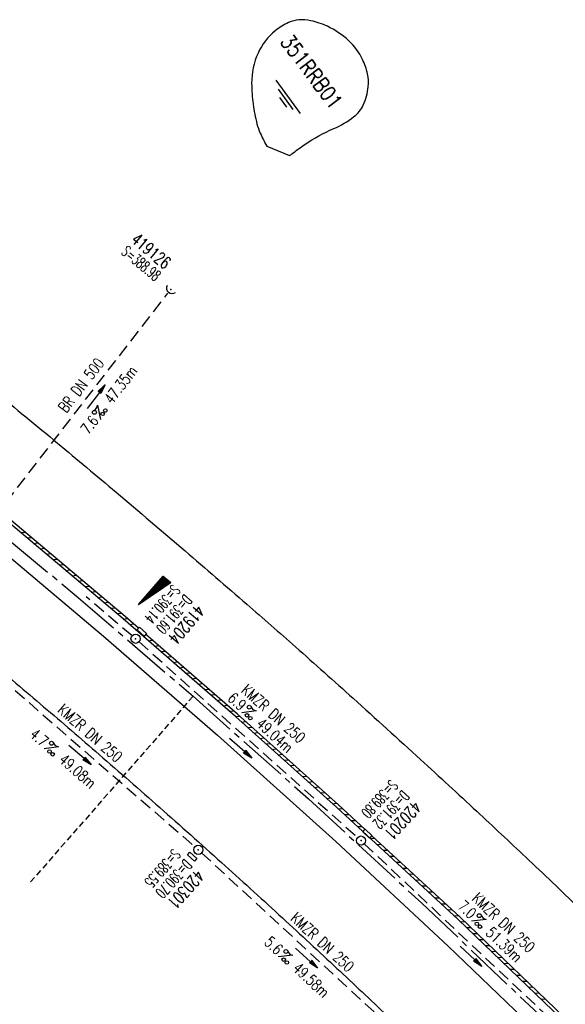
# Model space of a CAD drawing. Extents: x 450316 to 454644, y 428795 to 436505.
# Tile 249 of 256: x 450406 to 450495, y 436345 to 436505. Entities that reach past the tile are written whole.
import ezdxf
from ezdxf.enums import TextEntityAlignment as Align

# ---------------------------------------------------------------- set-up
doc = ezdxf.new("R2010")
doc.units = 0
doc.header["$LTSCALE"] = 2
doc.header["$MEASUREMENT"] = 0
for name, pattern in [('ACHSE', [5.5, 4, -0.5, 0.5, -0.5]), ('AUSGEZOGEN', [0]), ('GESTRICH-X2', [1.5, 1, -0.5]), ('GESTRICHELT', [0.75, 0.5, -0.25])]:
    doc.linetypes.add(name, pattern=pattern)
doc.layers.get('0').update_dxf_attribs({"linetype": 'CONTINUOUS'})
for name, color, linetype in [('ACHSETOP', 1, 'ACHSE'), ('FBR', 8, 'CONTINUOUS'), ('GEF', 1, 'AUSGEZOGEN'), ('HEKTOM', 1, 'GESTRICHELT'), ('KANAL', 7, 'GESTRICH-X2'), ('PFEIL', 7, 'CONTINUOUS'), ('RINNE', 8, 'CONTINUOUS'), ('RRB', 4, 'AUSGEZOGEN'), ('SCHACHTNR', 6, 'CONTINUOUS'), ('SCHSYMBOL', 7, 'CONTINUOUS'), ('TEXTO', 4, 'CONTINUOUS'), ('TEXTU', 4, 'CONTINUOUS')]:
    doc.layers.add(name, color=color, linetype=linetype)
doc.styles.add('ROMANS', font='romans.shx', dxfattribs={"width": 0.8})

# ---------------------------------------------------------------- blocks, each defined once
blk = doc.blocks.new('GST')
at = {"color": 0}
blk.add_circle((0, 0), 0.75, dxfattribs=at)
blk.add_point((0, 0), dxfattribs=at)
blk = doc.blocks.new('17')
blk.add_lwpolyline([(-0.76, -1.22), (0.75, -1.22), (0.75, -1.8), (-0.76, -1.8)], close=True)
blk.add_blockref('GST', (0, 0))
blk = doc.blocks.new('PROM')
blk.add_line((1.57, 1.82), (0.02, 0.02))
for centre, radius in [((0.32, 1.51), 0.317), ((0.94, 0.29), 0.283), ((1.64, 0.29), 0.283)]:
    blk.add_circle(centre, radius)
blk.add_arc((0.99, 2.68), 1.03, 239.1414, 303.3549)
blk = doc.blocks.new('PFEIL2')
at = {"color": 0}
for p, q in [((0.88, 0), (-2.4, -0.01)), ((0.88, -0.27), (0.88, 0.28)), ((0.88, 0.28), (2.43, 0.01)), ((0.91, 0.27), (0.88, 0.26)), ((0.97, 0.26), (0.88, 0.25)), ((1.02, 0.25), (0.88, 0.23)), ((1.07, 0.24), (0.88, 0.21)), ((1.13, 0.23), (0.88, 0.19)), ((1.18, 0.22), (0.88, 0.17)), ((1.24, 0.21), (0.88, 0.15)), ((1.29, 0.21), (0.88, 0.14)), ((1.34, 0.2), (0.88, 0.12)), ((1.4, 0.19), (0.88, 0.1)), ((1.45, 0.18), (0.88, 0.08)), ((1.51, 0.17), (0.88, 0.06)), ((1.56, 0.16), (0.88, 0.04)), ((1.61, 0.15), (0.88, 0.02)), ((1.67, 0.14), (0.88, 0.01)), ((1.72, 0.13), (0.88, -0.01)), ((1.78, 0.12), (0.88, -0.03)), ((1.83, 0.11), (0.88, -0.05)), ((1.88, 0.1), (0.88, -0.07)), ((1.94, 0.09), (0.88, -0.09)), ((2.05, 0.08), (0.88, -0.12)), ((1.99, 0.08), (0.88, -0.11)), ((2.1, 0.07), (0.88, -0.14)), ((2.15, 0.06), (0.88, -0.16)), ((2.21, 0.05), (0.88, -0.18)), ((2.26, 0.04), (0.88, -0.2)), ((2.32, 0.03), (0.88, -0.22)), ((2.37, 0.02), (0.88, -0.23)), ((2.42, 0.01), (0.88, -0.25)), ((2.43, 0.01), (0.88, -0.27))]:
    blk.add_line(p, q, dxfattribs=at)
blk = doc.blocks.new('40')
at = {"color": 0}
blk.add_arc((0.02, 0.31), 0.91, 192.5363, 347.4637, dxfattribs=at)
blk.add_point((0, 0), dxfattribs=at)
blk = doc.blocks.new('13')
blk.add_lwpolyline([(0.76, 1.22), (-0.75, 1.22), (-0.75, 1.8), (0.76, 1.8)], close=True)
at = {"rotation": 180}
blk.add_blockref('GST', (0, 0), dxfattribs=at)
blk = doc.blocks.new('*X33')
at = {"color": 0}
for p, q in [((725.83, 193.84), (727.44, 195.45)), ((725.83, 193.85), (727.43, 195.45)), ((725.83, 193.86), (727.42, 195.45)), ((725.83, 193.87), (727.41, 195.45)), ((725.83, 193.88), (727.4, 195.45)), ((725.83, 193.89), (727.39, 195.45)), ((725.83, 193.9), (727.38, 195.45)), ((725.83, 193.91), (727.37, 195.45)), ((725.83, 193.91), (727.37, 195.45)), ((725.83, 193.92), (727.36, 195.45)), ((725.83, 193.93), (727.35, 195.45)), ((725.83, 193.94), (727.34, 195.45)), ((725.83, 193.95), (727.33, 195.45)), ((725.83, 193.96), (727.32, 195.45)), ((725.83, 193.97), (727.31, 195.45)), ((725.83, 193.98), (727.3, 195.45)), ((725.83, 193.99), (727.29, 195.45)), ((725.83, 193.99), (727.29, 195.45)), ((725.83, 194), (727.28, 195.45)), ((725.83, 194.01), (727.27, 195.45)), ((725.83, 194.02), (727.26, 195.45)), ((725.83, 194.03), (727.25, 195.45)), ((725.83, 194.04), (727.24, 195.45)), ((725.83, 194.05), (727.23, 195.45)), ((725.83, 194.06), (727.22, 195.45)), ((725.83, 194.06), (727.21, 195.45)), ((725.83, 194.07), (727.21, 195.45)), ((725.83, 194.08), (727.2, 195.45)), ((725.83, 194.09), (727.19, 195.45)), ((725.83, 194.1), (727.18, 195.45)), ((725.83, 194.11), (727.17, 195.45)), ((725.83, 194.12), (727.16, 195.45)), ((725.83, 194.13), (727.15, 195.45)), ((725.83, 194.14), (727.14, 195.45)), ((725.83, 194.14), (727.14, 195.45)), ((725.83, 194.15), (727.13, 195.45)), ((725.83, 194.16), (727.12, 195.45)), ((725.83, 194.17), (727.11, 195.45)), ((725.83, 194.18), (727.1, 195.45)), ((725.83, 194.19), (727.09, 195.45)), ((725.83, 194.2), (727.08, 195.45)), ((725.83, 194.21), (727.07, 195.45)), ((725.83, 194.21), (727.06, 195.45)), ((725.83, 194.22), (727.06, 195.45)), ((725.83, 194.23), (727.05, 195.45)), ((725.83, 194.24), (727.04, 195.45)), ((725.83, 194.25), (727.03, 195.45)), ((725.83, 194.26), (727.02, 195.45)), ((725.83, 194.27), (727.01, 195.45)), ((725.83, 194.28), (727, 195.45)), ((725.83, 194.29), (726.99, 195.45)), ((725.83, 194.29), (726.99, 195.45)), ((725.83, 194.3), (726.98, 195.45)), ((725.83, 194.31), (726.97, 195.45)), ((725.83, 194.32), (726.96, 195.45)), ((725.83, 194.33), (726.95, 195.45)), ((725.83, 194.34), (726.94, 195.45)), ((725.83, 194.35), (726.93, 195.45)), ((725.83, 194.36), (726.92, 195.45)), ((725.83, 194.37), (726.91, 195.45)), ((725.83, 194.37), (726.91, 195.45)), ((725.83, 194.38), (726.9, 195.45)), ((725.83, 194.39), (726.89, 195.45)), ((725.83, 194.4), (726.88, 195.45)), ((725.83, 194.41), (726.87, 195.45)), ((725.83, 194.42), (726.86, 195.45)), ((725.83, 194.43), (726.85, 195.45)), ((725.83, 194.44), (726.84, 195.45)), ((725.83, 194.44), (726.83, 195.45)), ((725.83, 194.45), (726.83, 195.45)), ((725.83, 194.46), (726.82, 195.45)), ((725.83, 194.47), (726.81, 195.45)), ((725.83, 194.48), (726.8, 195.45)), ((725.83, 194.49), (726.79, 195.45)), ((725.83, 194.5), (726.78, 195.45)), ((725.83, 194.51), (726.77, 195.45)), ((725.83, 194.52), (726.76, 195.45)), ((725.83, 194.52), (726.76, 195.45)), ((725.83, 194.53), (726.75, 195.45)), ((725.83, 194.54), (726.74, 195.45)), ((725.83, 194.55), (726.73, 195.45)), ((725.83, 194.56), (726.72, 195.45)), ((725.83, 194.57), (726.71, 195.45)), ((725.83, 194.58), (726.7, 195.45)), ((725.83, 194.59), (726.69, 195.45)), ((725.83, 194.59), (726.68, 195.45)), ((725.83, 194.6), (726.68, 195.45)), ((725.83, 194.61), (726.67, 195.45)), ((725.83, 194.62), (726.66, 195.45)), ((725.83, 194.63), (726.65, 195.45)), ((725.83, 194.64), (726.64, 195.45)), ((725.83, 194.65), (726.63, 195.45)), ((725.83, 194.66), (726.62, 195.45)), ((725.83, 194.67), (726.61, 195.45)), ((725.83, 194.67), (726.61, 195.45)), ((725.83, 194.68), (726.6, 195.45)), ((725.83, 194.69), (726.59, 195.45)), ((725.83, 194.7), (726.58, 195.45)), ((725.83, 194.71), (726.57, 195.45)), ((725.83, 194.72), (726.56, 195.45)), ((725.83, 194.73), (726.55, 195.45)), ((725.83, 194.74), (726.54, 195.45)), ((725.83, 194.75), (726.53, 195.45)), ((725.83, 194.75), (726.53, 195.45)), ((725.83, 194.76), (726.52, 195.45)), ((725.83, 194.77), (726.51, 195.45)), ((725.83, 194.78), (726.5, 195.45)), ((725.83, 194.79), (726.49, 195.45)), ((725.83, 194.8), (726.48, 195.45)), ((725.83, 194.81), (726.47, 195.45)), ((725.83, 194.82), (726.46, 195.45)), ((725.83, 194.82), (726.45, 195.45)), ((725.83, 194.83), (726.45, 195.45)), ((725.83, 194.84), (726.44, 195.45)), ((725.83, 194.85), (726.43, 195.45)), ((725.83, 194.86), (726.42, 195.45)), ((725.83, 194.87), (726.41, 195.45)), ((725.83, 194.88), (726.4, 195.45)), ((725.83, 194.89), (726.39, 195.45)), ((725.83, 194.9), (726.38, 195.45)), ((725.83, 194.9), (726.38, 195.45)), ((725.83, 194.91), (726.37, 195.45)), ((725.83, 194.92), (726.36, 195.45)), ((725.83, 194.93), (726.35, 195.45)), ((725.83, 194.94), (726.34, 195.45)), ((725.83, 194.95), (726.33, 195.45)), ((725.83, 194.96), (726.32, 195.45)), ((725.83, 194.97), (726.31, 195.45)), ((725.83, 194.98), (726.3, 195.45)), ((725.83, 194.98), (726.3, 195.45)), ((725.83, 194.99), (726.29, 195.45)), ((725.83, 195), (726.28, 195.45)), ((725.83, 195.01), (726.27, 195.45)), ((725.83, 195.02), (726.26, 195.45)), ((725.83, 195.03), (726.25, 195.45)), ((725.83, 195.04), (726.24, 195.45)), ((725.83, 195.05), (726.23, 195.45)), ((725.83, 195.05), (726.22, 195.45)), ((725.83, 195.06), (726.22, 195.45)), ((725.83, 195.07), (726.21, 195.45)), ((725.83, 195.08), (726.2, 195.45)), ((725.83, 195.09), (726.19, 195.45)), ((725.83, 195.1), (726.18, 195.45)), ((725.83, 195.11), (726.17, 195.45)), ((725.83, 195.12), (726.16, 195.45)), ((725.83, 195.13), (726.15, 195.45)), ((725.83, 195.13), (726.15, 195.45)), ((725.83, 195.14), (726.14, 195.45)), ((725.83, 195.15), (726.13, 195.45)), ((725.83, 195.16), (726.12, 195.45)), ((725.83, 195.17), (726.11, 195.45)), ((725.83, 195.18), (726.1, 195.45)), ((725.83, 195.19), (726.09, 195.45)), ((725.83, 195.2), (726.08, 195.45)), ((725.83, 195.2), (726.07, 195.45)), ((725.83, 195.21), (726.07, 195.45)), ((725.83, 195.22), (726.06, 195.45)), ((725.83, 195.23), (726.05, 195.45)), ((725.83, 195.24), (726.04, 195.45)), ((725.83, 195.25), (726.03, 195.45)), ((725.83, 195.26), (726.02, 195.45)), ((725.83, 195.27), (726.01, 195.45)), ((725.83, 195.28), (726, 195.45)), ((725.83, 195.28), (726, 195.45)), ((725.83, 195.29), (725.99, 195.45)), ((725.83, 195.3), (725.98, 195.45)), ((725.83, 195.31), (725.97, 195.45)), ((725.83, 195.32), (725.96, 195.45)), ((725.83, 195.33), (725.95, 195.45)), ((725.83, 195.34), (725.94, 195.45)), ((725.83, 195.35), (725.93, 195.45)), ((725.83, 195.36), (725.92, 195.45)), ((725.83, 195.36), (725.92, 195.45)), ((725.83, 195.37), (725.91, 195.45)), ((725.83, 195.38), (725.9, 195.45)), ((725.83, 195.39), (725.89, 195.45)), ((725.83, 195.4), (725.88, 195.45)), ((725.83, 195.41), (725.87, 195.45)), ((725.83, 195.42), (725.86, 195.45)), ((725.83, 195.43), (725.85, 195.45)), ((725.83, 195.43), (725.84, 195.45)), ((725.83, 195.44), (725.84, 195.45)), ((725.83, 193.83), (727.43, 195.43)), ((725.83, 193.82), (727.43, 195.42)), ((725.83, 193.81), (727.43, 195.41)), ((725.83, 193.8), (727.42, 195.4)), ((725.83, 193.79), (727.42, 195.38)), ((725.83, 193.78), (727.42, 195.37)), ((725.83, 193.77), (727.41, 195.36)), ((725.83, 193.76), (727.41, 195.35)), ((725.83, 193.76), (727.41, 195.34)), ((725.83, 193.75), (727.4, 195.32)), ((725.83, 193.74), (727.4, 195.31)), ((725.83, 193.73), (727.4, 195.3)), ((725.83, 193.72), (727.4, 195.29)), ((725.83, 193.71), (727.39, 195.28)), ((725.83, 193.7), (727.39, 195.26)), ((725.83, 193.69), (727.39, 195.25)), ((725.83, 193.68), (727.38, 195.24)), ((725.83, 193.68), (727.38, 195.23)), ((725.83, 193.67), (727.38, 195.22)), ((725.83, 193.66), (727.37, 195.2)), ((725.83, 193.65), (727.37, 195.19)), ((725.83, 193.64), (727.37, 195.18)), ((725.83, 193.63), (727.36, 195.17)), ((725.83, 193.62), (727.36, 195.16)), ((725.83, 193.61), (727.36, 195.14)), ((725.83, 193.61), (727.35, 195.13)), ((725.83, 193.6), (727.35, 195.12)), ((725.83, 193.59), (727.35, 195.11)), ((725.83, 193.58), (727.34, 195.1)), ((725.83, 193.57), (727.34, 195.08)), ((725.83, 193.56), (727.34, 195.07)), ((725.83, 193.55), (727.34, 195.06)), ((725.83, 193.54), (727.33, 195.05)), ((725.83, 193.53), (727.33, 195.04)), ((725.83, 193.53), (727.33, 195.02)), ((725.83, 193.52), (727.32, 195.01)), ((725.83, 193.51), (727.32, 195)), ((725.83, 193.5), (727.32, 194.99)), ((725.83, 193.49), (727.31, 194.98)), ((725.83, 193.48), (727.31, 194.96)), ((725.83, 193.47), (727.31, 194.95)), ((725.83, 193.46), (727.3, 194.94)), ((725.83, 193.45), (727.3, 194.93)), ((725.83, 193.45), (727.3, 194.92)), ((725.83, 193.44), (727.29, 194.91)), ((725.83, 193.43), (727.29, 194.89)), ((725.83, 193.42), (727.29, 194.88)), ((725.83, 193.41), (727.29, 194.87)), ((725.83, 193.4), (727.28, 194.86)), ((725.83, 193.39), (727.28, 194.85)), ((725.83, 193.38), (727.28, 194.83)), ((725.83, 193.38), (727.27, 194.82)), ((725.83, 193.37), (727.27, 194.81)), ((725.83, 193.36), (727.27, 194.8)), ((725.83, 193.35), (727.26, 194.79)), ((725.83, 193.34), (727.26, 194.77)), ((725.83, 193.33), (727.26, 194.76)), ((725.83, 193.32), (727.25, 194.75)), ((725.83, 193.31), (727.25, 194.74)), ((725.83, 193.3), (727.25, 194.73)), ((725.83, 193.3), (727.24, 194.71)), ((725.83, 193.29), (727.24, 194.7)), ((725.83, 193.28), (727.24, 194.69)), ((725.83, 193.27), (727.23, 194.68)), ((725.83, 193.26), (727.23, 194.67)), ((725.83, 193.25), (727.23, 194.65)), ((725.83, 193.24), (727.23, 194.64)), ((725.83, 193.23), (727.22, 194.63)), ((725.83, 193.22), (727.22, 194.62)), ((725.83, 193.22), (727.22, 194.61)), ((725.83, 193.21), (727.21, 194.59)), ((725.83, 193.2), (727.21, 194.58)), ((725.83, 193.19), (727.21, 194.57)), ((725.83, 193.18), (727.2, 194.56)), ((725.83, 193.17), (727.2, 194.55)), ((725.83, 193.16), (727.2, 194.53)), ((725.83, 193.15), (727.19, 194.52)), ((725.83, 193.15), (727.19, 194.51)), ((725.83, 193.14), (727.19, 194.5)), ((725.83, 193.13), (727.18, 194.49)), ((725.83, 193.12), (727.18, 194.47)), ((725.83, 193.11), (727.18, 194.46)), ((725.83, 193.1), (727.17, 194.45)), ((725.83, 193.09), (727.17, 194.44)), ((725.83, 193.08), (727.17, 194.43)), ((725.83, 193.07), (727.17, 194.41)), ((725.83, 193.07), (727.16, 194.4)), ((725.83, 193.06), (727.16, 194.39)), ((725.83, 193.05), (727.16, 194.38)), ((725.83, 193.04), (727.15, 194.37)), ((725.83, 193.03), (727.15, 194.35)), ((725.83, 193.02), (727.15, 194.34)), ((725.83, 193.01), (727.14, 194.33)), ((725.83, 193), (727.14, 194.32)), ((725.83, 193), (727.14, 194.31)), ((725.83, 192.99), (727.13, 194.29)), ((725.83, 192.98), (727.13, 194.28)), ((725.83, 192.97), (727.13, 194.27)), ((725.83, 192.96), (727.12, 194.26)), ((725.83, 192.95), (727.12, 194.25)), ((725.83, 192.94), (727.12, 194.23)), ((725.83, 192.93), (727.11, 194.22)), ((725.83, 192.92), (727.11, 194.21)), ((725.83, 192.92), (727.11, 194.2)), ((725.83, 192.91), (727.11, 194.19)), ((725.83, 192.9), (727.1, 194.17)), ((725.83, 192.89), (727.1, 194.16)), ((725.83, 192.88), (727.1, 194.15)), ((725.83, 192.87), (727.09, 194.14)), ((725.83, 192.86), (727.09, 194.13)), ((725.83, 192.85), (727.09, 194.11)), ((725.83, 192.84), (727.08, 194.1)), ((725.83, 192.84), (727.08, 194.09)), ((725.83, 192.83), (727.08, 194.08)), ((725.83, 192.82), (727.07, 194.07)), ((725.83, 192.81), (727.07, 194.05)), ((725.83, 192.8), (727.07, 194.04)), ((725.83, 192.79), (727.06, 194.03)), ((725.83, 192.78), (727.06, 194.02)), ((725.83, 192.77), (727.06, 194.01)), ((725.83, 192.77), (727.05, 193.99)), ((725.83, 192.76), (727.05, 193.98)), ((725.83, 192.75), (727.05, 193.97)), ((725.83, 192.74), (727.05, 193.96)), ((725.83, 192.73), (727.04, 193.95)), ((725.83, 192.72), (727.04, 193.93)), ((725.83, 192.71), (727.04, 193.92)), ((725.83, 192.7), (727.03, 193.91)), ((725.83, 192.69), (727.03, 193.9)), ((725.83, 192.69), (727.03, 193.89)), ((725.83, 192.68), (727.02, 193.87)), ((725.83, 192.67), (727.02, 193.86)), ((725.83, 192.66), (727.02, 193.85)), ((725.83, 192.65), (727.01, 193.84)), ((725.83, 192.64), (727.01, 193.83)), ((725.83, 192.63), (727.01, 193.81)), ((725.83, 192.62), (727, 193.8)), ((725.83, 192.62), (727, 193.79)), ((725.83, 192.61), (727, 193.78)), ((725.83, 192.6), (726.99, 193.77)), ((725.83, 192.59), (726.99, 193.75)), ((725.83, 192.58), (726.99, 193.74)), ((725.83, 192.57), (726.99, 193.73)), ((725.83, 192.56), (726.98, 193.72)), ((725.83, 192.55), (726.98, 193.71)), ((725.83, 192.54), (726.98, 193.69)), ((725.83, 192.54), (726.97, 193.68)), ((725.83, 192.53), (726.97, 193.67)), ((725.83, 192.52), (726.97, 193.66)), ((725.83, 192.51), (726.96, 193.65)), ((725.83, 192.5), (726.96, 193.63)), ((725.83, 192.49), (726.96, 193.62)), ((725.83, 192.48), (726.95, 193.61)), ((725.83, 192.47), (726.95, 193.6)), ((725.83, 192.46), (726.95, 193.59)), ((725.83, 192.46), (726.94, 193.57)), ((725.83, 192.45), (726.94, 193.56)), ((725.83, 192.44), (726.94, 193.55)), ((725.83, 192.43), (726.94, 193.54)), ((725.83, 192.42), (726.93, 193.53)), ((725.83, 192.41), (726.93, 193.51)), ((725.83, 192.4), (726.93, 193.5)), ((725.83, 192.39), (726.92, 193.49)), ((725.83, 192.39), (726.92, 193.48)), ((725.83, 192.38), (726.92, 193.47)), ((725.83, 192.37), (726.91, 193.45)), ((725.83, 192.36), (726.91, 193.44)), ((725.83, 192.35), (726.91, 193.43)), ((725.83, 192.34), (726.9, 193.42)), ((725.83, 192.33), (726.9, 193.41)), ((725.83, 192.32), (726.9, 193.39)), ((725.83, 192.31), (726.89, 193.38)), ((725.83, 192.31), (726.89, 193.37)), ((725.83, 192.3), (726.89, 193.36)), ((725.83, 192.29), (726.88, 193.35)), ((725.83, 192.28), (726.88, 193.33)), ((725.83, 192.27), (726.88, 193.32)), ((725.83, 192.26), (726.88, 193.31)), ((725.83, 192.25), (726.87, 193.3)), ((725.83, 192.24), (726.87, 193.29)), ((725.83, 192.24), (726.87, 193.27)), ((725.83, 192.23), (726.86, 193.26)), ((725.83, 192.22), (726.86, 193.25)), ((725.83, 192.21), (726.86, 193.24)), ((725.83, 192.2), (726.85, 193.23)), ((725.83, 192.19), (726.85, 193.21)), ((725.83, 192.18), (726.85, 193.2)), ((725.83, 192.17), (726.84, 193.19)), ((725.83, 192.16), (726.84, 193.18)), ((725.83, 192.16), (726.84, 193.17)), ((725.83, 192.15), (726.83, 193.15)), ((725.83, 192.14), (726.83, 193.14)), ((725.83, 192.13), (726.83, 193.13)), ((725.83, 192.12), (726.82, 193.12)), ((725.83, 192.11), (726.82, 193.11)), ((725.83, 192.1), (726.82, 193.09)), ((725.83, 192.09), (726.82, 193.08)), ((725.83, 192.08), (726.81, 193.07)), ((725.83, 192.08), (726.81, 193.06)), ((725.83, 192.07), (726.81, 193.05)), ((725.83, 192.06), (726.8, 193.03)), ((725.83, 192.05), (726.8, 193.02)), ((725.83, 192.04), (726.8, 193.01)), ((725.83, 192.03), (726.79, 193)), ((725.83, 192.02), (726.79, 192.99)), ((725.83, 192.01), (726.79, 192.97)), ((725.83, 192.01), (726.78, 192.96)), ((725.83, 192), (726.78, 192.95)), ((725.83, 191.99), (726.78, 192.94)), ((725.83, 191.98), (726.77, 192.93)), ((725.83, 191.97), (726.77, 192.91)), ((725.83, 191.96), (726.77, 192.9)), ((725.83, 191.95), (726.76, 192.89)), ((725.83, 191.94), (726.76, 192.88)), ((725.83, 191.93), (726.76, 192.87)), ((725.83, 191.93), (726.76, 192.85)), ((725.83, 191.92), (726.75, 192.84)), ((725.83, 191.91), (726.75, 192.83)), ((725.83, 191.9), (726.75, 192.82)), ((725.83, 191.89), (726.74, 192.81)), ((725.83, 191.88), (726.74, 192.79)), ((725.83, 191.87), (726.74, 192.78)), ((725.83, 191.86), (726.73, 192.77)), ((725.83, 191.85), (726.73, 192.76)), ((725.83, 191.85), (726.73, 192.75)), ((725.83, 191.84), (726.72, 192.73)), ((725.83, 191.83), (726.72, 192.72)), ((725.83, 191.82), (726.72, 192.71)), ((725.83, 191.81), (726.71, 192.7)), ((725.83, 191.8), (726.71, 192.69)), ((725.83, 191.79), (726.71, 192.67)), ((725.83, 191.78), (726.7, 192.66)), ((725.83, 191.78), (726.7, 192.65)), ((725.83, 191.77), (726.7, 192.64)), ((725.83, 191.76), (726.7, 192.63)), ((725.83, 191.75), (726.69, 192.61)), ((725.83, 191.74), (726.69, 192.6)), ((725.83, 191.73), (726.69, 192.59)), ((725.83, 191.72), (726.68, 192.58)), ((725.83, 191.71), (726.68, 192.57)), ((725.83, 191.7), (726.68, 192.55)), ((725.83, 191.7), (726.67, 192.54)), ((725.83, 191.69), (726.67, 192.53)), ((725.83, 191.68), (726.67, 192.52)), ((725.83, 191.67), (726.66, 192.51)), ((725.83, 191.66), (726.66, 192.49)), ((725.83, 191.65), (726.66, 192.48)), ((725.83, 191.64), (726.65, 192.47)), ((725.83, 191.63), (726.65, 192.46)), ((725.83, 191.63), (726.65, 192.45)), ((725.83, 191.62), (726.64, 192.43)), ((725.83, 191.61), (726.64, 192.42)), ((725.83, 191.6), (726.64, 192.41)), ((725.83, 191.59), (726.64, 192.4)), ((725.83, 191.58), (726.63, 192.39)), ((725.83, 191.57), (726.63, 192.37)), ((725.83, 191.56), (726.63, 192.36)), ((725.83, 191.55), (726.62, 192.35)), ((725.83, 191.55), (726.62, 192.34)), ((725.83, 191.54), (726.62, 192.33)), ((725.83, 191.53), (726.61, 192.31)), ((725.83, 191.52), (726.61, 192.3)), ((725.83, 191.51), (726.61, 192.29)), ((725.83, 191.5), (726.6, 192.28)), ((725.83, 191.49), (726.6, 192.27)), ((725.83, 191.48), (726.6, 192.25)), ((725.83, 191.47), (726.59, 192.24)), ((725.83, 191.47), (726.59, 192.23)), ((725.83, 191.46), (726.59, 192.22)), ((725.83, 191.45), (726.59, 192.21)), ((725.83, 191.44), (726.58, 192.19)), ((725.83, 191.43), (726.58, 192.18)), ((725.83, 191.42), (726.58, 192.17)), ((725.83, 191.41), (726.57, 192.16)), ((725.83, 191.4), (726.57, 192.15)), ((725.83, 191.4), (726.57, 192.13)), ((725.83, 191.39), (726.56, 192.12)), ((725.83, 191.38), (726.56, 192.11)), ((725.83, 191.37), (726.56, 192.1)), ((725.83, 191.36), (726.55, 192.09)), ((725.83, 191.35), (726.55, 192.07)), ((725.83, 191.34), (726.55, 192.06)), ((725.83, 191.33), (726.54, 192.05)), ((725.83, 191.32), (726.54, 192.04)), ((725.83, 191.32), (726.54, 192.03)), ((725.83, 191.31), (726.53, 192.01)), ((725.83, 191.3), (726.53, 192)), ((725.83, 191.29), (726.53, 191.99)), ((725.83, 191.28), (726.53, 191.98)), ((725.83, 191.27), (726.52, 191.97)), ((725.83, 191.26), (726.52, 191.95)), ((725.83, 191.25), (726.52, 191.94)), ((725.83, 191.25), (726.51, 191.93)), ((725.83, 191.24), (726.51, 191.92)), ((725.83, 191.23), (726.51, 191.91)), ((725.83, 191.22), (726.5, 191.89)), ((725.83, 191.21), (726.5, 191.88)), ((725.83, 191.2), (726.5, 191.87)), ((725.83, 191.19), (726.49, 191.86)), ((725.83, 191.18), (726.49, 191.85)), ((725.83, 191.17), (726.49, 191.84)), ((725.83, 191.17), (726.48, 191.82)), ((725.83, 191.16), (726.48, 191.81)), ((725.83, 191.15), (726.48, 191.8)), ((725.83, 191.14), (726.47, 191.79)), ((725.83, 191.13), (726.47, 191.78)), ((725.83, 191.12), (726.47, 191.76)), ((725.83, 191.11), (726.47, 191.75)), ((725.83, 191.1), (726.46, 191.74)), ((725.83, 191.09), (726.46, 191.73)), ((725.83, 191.09), (726.46, 191.72)), ((725.83, 191.08), (726.45, 191.7)), ((725.83, 191.07), (726.45, 191.69)), ((725.83, 191.06), (726.45, 191.68)), ((725.83, 191.05), (726.44, 191.67)), ((725.83, 191.04), (726.44, 191.66)), ((725.83, 191.03), (726.44, 191.64)), ((725.83, 191.02), (726.43, 191.63)), ((725.83, 191.02), (726.43, 191.62)), ((725.83, 191.01), (726.43, 191.61)), ((725.83, 191), (726.42, 191.6)), ((725.83, 190.99), (726.42, 191.58)), ((725.83, 190.98), (726.42, 191.57)), ((725.83, 190.97), (726.41, 191.56)), ((725.83, 190.96), (726.41, 191.55)), ((725.83, 190.95), (726.41, 191.54)), ((725.83, 190.94), (726.41, 191.52)), ((725.83, 190.94), (726.4, 191.51)), ((725.83, 190.93), (726.4, 191.5)), ((725.83, 190.92), (726.4, 191.49)), ((725.83, 190.91), (726.39, 191.48)), ((725.83, 190.9), (726.39, 191.46)), ((725.83, 190.89), (726.39, 191.45)), ((725.83, 190.88), (726.38, 191.44)), ((725.83, 190.87), (726.38, 191.43)), ((725.83, 190.87), (726.38, 191.42)), ((725.83, 190.86), (726.37, 191.4)), ((725.83, 190.85), (726.37, 191.39)), ((725.83, 190.84), (726.37, 191.38)), ((725.83, 190.83), (726.36, 191.37)), ((725.83, 190.82), (726.36, 191.36)), ((725.83, 190.81), (726.36, 191.34)), ((725.83, 190.8), (726.35, 191.33)), ((725.83, 190.79), (726.35, 191.32)), ((725.83, 190.79), (726.35, 191.31)), ((725.83, 190.78), (726.35, 191.3)), ((725.83, 190.77), (726.34, 191.28)), ((725.83, 190.76), (726.34, 191.27)), ((725.83, 190.75), (726.34, 191.26)), ((725.83, 190.74), (726.33, 191.25)), ((725.83, 190.73), (726.33, 191.24)), ((725.83, 190.72), (726.33, 191.22)), ((725.83, 190.71), (726.32, 191.21)), ((725.83, 190.71), (726.32, 191.2)), ((725.83, 190.7), (726.32, 191.19)), ((725.83, 190.69), (726.31, 191.18)), ((725.83, 190.68), (726.31, 191.16)), ((725.83, 190.67), (726.31, 191.15)), ((725.83, 190.66), (726.3, 191.14)), ((725.83, 190.65), (726.3, 191.13)), ((725.83, 190.64), (726.3, 191.12)), ((725.83, 190.64), (726.29, 191.1)), ((725.83, 190.63), (726.29, 191.09)), ((725.83, 190.62), (726.29, 191.08)), ((725.83, 190.61), (726.29, 191.07)), ((725.83, 190.6), (726.28, 191.06)), ((725.83, 190.59), (726.28, 191.04)), ((725.83, 190.58), (726.28, 191.03)), ((725.83, 190.57), (726.27, 191.02)), ((725.83, 190.56), (726.27, 191.01)), ((725.83, 190.56), (726.27, 191)), ((725.83, 190.55), (726.26, 190.98)), ((725.83, 190.54), (726.26, 190.97)), ((725.83, 190.53), (726.26, 190.96)), ((725.83, 190.52), (726.25, 190.95)), ((725.83, 190.51), (726.25, 190.94)), ((725.83, 190.5), (726.25, 190.92)), ((725.83, 190.49), (726.24, 190.91)), ((725.83, 190.48), (726.24, 190.9)), ((725.83, 190.48), (726.24, 190.89)), ((725.83, 190.47), (726.24, 190.88)), ((725.83, 190.46), (726.23, 190.86)), ((725.83, 190.45), (726.23, 190.85)), ((725.83, 190.44), (726.23, 190.84)), ((725.83, 190.43), (726.22, 190.83)), ((725.83, 190.42), (726.22, 190.82)), ((725.83, 190.41), (726.22, 190.8)), ((725.83, 190.41), (726.21, 190.79)), ((725.83, 190.4), (726.21, 190.78)), ((725.83, 190.39), (726.21, 190.77)), ((725.83, 190.38), (726.2, 190.76)), ((725.83, 190.37), (726.2, 190.74)), ((725.83, 190.36), (726.2, 190.73)), ((725.83, 190.35), (726.19, 190.72)), ((725.83, 190.34), (726.19, 190.71)), ((725.83, 190.33), (726.19, 190.7)), ((725.83, 190.33), (726.18, 190.68)), ((725.83, 190.32), (726.18, 190.67)), ((725.83, 190.31), (726.18, 190.66)), ((725.83, 190.3), (726.18, 190.65)), ((725.83, 190.29), (726.17, 190.64)), ((725.83, 190.28), (726.17, 190.62)), ((725.83, 190.27), (726.17, 190.61)), ((725.83, 190.26), (726.16, 190.6)), ((725.83, 190.26), (726.16, 190.59)), ((725.83, 190.25), (726.16, 190.58)), ((725.83, 190.24), (726.15, 190.56)), ((725.83, 190.23), (726.15, 190.55)), ((725.83, 190.22), (726.15, 190.54)), ((725.83, 190.21), (726.14, 190.53)), ((725.83, 190.2), (726.14, 190.52)), ((725.83, 190.19), (726.14, 190.5)), ((725.83, 190.18), (726.13, 190.49)), ((725.83, 190.18), (726.13, 190.48)), ((725.83, 190.17), (726.13, 190.47)), ((725.83, 190.16), (726.12, 190.46)), ((725.83, 190.15), (726.12, 190.44)), ((725.83, 190.14), (726.12, 190.43)), ((725.83, 190.13), (726.12, 190.42)), ((725.83, 190.12), (726.11, 190.41)), ((725.83, 190.11), (726.11, 190.4)), ((725.83, 190.1), (726.11, 190.38)), ((725.83, 190.1), (726.1, 190.37)), ((725.83, 190.09), (726.1, 190.36)), ((725.83, 190.08), (726.1, 190.35)), ((725.83, 190.07), (726.09, 190.34)), ((725.83, 190.06), (726.09, 190.32)), ((725.83, 190.05), (726.09, 190.31)), ((725.83, 190.04), (726.08, 190.3)), ((725.83, 190.03), (726.08, 190.29)), ((725.83, 190.03), (726.08, 190.28)), ((725.83, 190.02), (726.07, 190.26)), ((725.83, 190.01), (726.07, 190.25)), ((725.83, 190), (726.07, 190.24)), ((725.83, 189.99), (726.06, 190.23)), ((725.83, 189.98), (726.06, 190.22)), ((725.83, 189.97), (726.06, 190.2)), ((725.83, 189.96), (726.06, 190.19)), ((725.83, 189.95), (726.05, 190.18)), ((725.83, 189.95), (726.05, 190.17)), ((725.83, 189.94), (726.05, 190.16)), ((725.83, 189.93), (726.04, 190.14)), ((725.83, 189.92), (726.04, 190.13)), ((725.83, 189.91), (726.04, 190.12)), ((725.83, 189.9), (726.03, 190.11)), ((725.83, 189.89), (726.03, 190.1)), ((725.83, 189.88), (726.03, 190.08)), ((725.83, 189.88), (726.02, 190.07)), ((725.83, 189.87), (726.02, 190.06)), ((725.83, 189.86), (726.02, 190.05)), ((725.83, 189.85), (726.01, 190.04)), ((725.83, 189.84), (726.01, 190.02)), ((725.83, 189.83), (726.01, 190.01)), ((725.83, 189.82), (726, 190)), ((725.83, 189.81), (726, 189.99)), ((725.83, 189.8), (726, 189.98)), ((725.83, 189.8), (726, 189.96)), ((725.83, 189.79), (725.99, 189.95)), ((725.83, 189.78), (725.99, 189.94)), ((725.83, 189.77), (725.99, 189.93)), ((725.83, 189.76), (725.98, 189.92)), ((725.83, 189.75), (725.98, 189.9)), ((725.83, 189.74), (725.98, 189.89)), ((725.83, 189.73), (725.97, 189.88)), ((725.83, 189.72), (725.97, 189.87)), ((725.83, 189.72), (725.97, 189.86)), ((725.83, 189.71), (725.96, 189.84)), ((725.83, 189.7), (725.96, 189.83)), ((725.83, 189.69), (725.96, 189.82)), ((725.83, 189.68), (725.95, 189.81)), ((725.83, 189.67), (725.95, 189.8)), ((725.83, 189.66), (725.95, 189.78)), ((725.83, 189.65), (725.94, 189.77)), ((725.83, 189.65), (725.94, 189.76)), ((725.83, 189.64), (725.94, 189.75)), ((725.83, 189.63), (725.94, 189.74)), ((725.83, 189.62), (725.93, 189.72)), ((725.83, 189.61), (725.93, 189.71)), ((725.83, 189.6), (725.93, 189.7)), ((725.83, 189.59), (725.92, 189.69)), ((725.83, 189.58), (725.92, 189.68)), ((725.83, 189.57), (725.92, 189.66)), ((725.83, 189.57), (725.91, 189.65)), ((725.83, 189.56), (725.91, 189.64)), ((725.83, 189.55), (725.91, 189.63)), ((725.83, 189.54), (725.9, 189.62)), ((725.83, 189.53), (725.9, 189.6)), ((725.83, 189.52), (725.9, 189.59)), ((725.83, 189.51), (725.89, 189.58)), ((725.83, 189.5), (725.89, 189.57)), ((725.83, 189.49), (725.89, 189.56)), ((725.83, 189.49), (725.89, 189.54)), ((725.83, 189.48), (725.88, 189.53)), ((725.83, 189.47), (725.88, 189.52)), ((725.83, 189.46), (725.88, 189.51)), ((725.83, 189.45), (725.87, 189.5)), ((725.83, 189.44), (725.87, 189.48)), ((725.83, 189.43), (725.87, 189.47)), ((725.83, 189.42), (725.86, 189.46)), ((725.83, 189.42), (725.86, 189.45)), ((725.83, 189.41), (725.86, 189.44)), ((725.83, 189.4), (725.85, 189.42)), ((725.83, 189.39), (725.85, 189.41)), ((725.83, 189.38), (725.85, 189.4)), ((725.83, 189.37), (725.84, 189.39)), ((725.83, 189.36), (725.84, 189.38)), ((725.83, 189.35), (725.84, 189.36)), ((725.83, 189.34), (725.83, 189.35)), ((725.83, 189.34), (725.83, 189.34))]:
    blk.add_line(p, q, dxfattribs=at)
blk = doc.blocks.new('GEF')
at = {"color": 0}
for p, q in [((0.01, 0.02), (0.01, 6.15)), ((1.62, 6.15), (0.01, 0.02)), ((0.01, 6.15), (1.62, 6.15))]:
    blk.add_line(p, q, dxfattribs=at)
blk.add_blockref('*X33', (-725.82, -189.3), dxfattribs=at)
blk = doc.blocks.new('WASSER2')
at = {"layer": 'TEXTU'}
for p, q in [((-3.34, 0.01), (3.36, 0.01)), ((-1.9, -0.54), (2.16, -0.54)), ((-0.7, -1.16), (1.24, -1.16))]:
    blk.add_line(p, q, dxfattribs=at)

msp = doc.modelspace()

# ---------------------------------------------------------------- linework, layer by layer
at = {"layer": 'ACHSETOP'}
msp.add_lwpolyline([(450330.76, 436478.55), (450337.22, 436473.56), (450357.01, 436458.29), (450363.73, 436453.1), (450376.75, 436442.94), (450396.24, 436427.28), (450415.46, 436411.3), (450434.42, 436395), (450453.1, 436378.39), (450471.5, 436361.46), (450489.61, 436344.23), (450507.43, 436326.7)], dxfattribs=at)
at = {"layer": 'FBR', "flags": 128}
for points in [[(450921.44, 435685.61, 0.000354), (450927.66, 435671.71, 0.000659), (450931.02, 435664.25, 0), (450939.29, 435645.95, 0.000057), (450939.32, 435645.87, 0.000131), (450945.2, 435632.87, -0.000196), (450949.14, 435624.17, -0.000729), (450953.95, 435613.48, 0.000628)], [(451603.01, 434662.96, 0.000001), (451617.47, 434646.37, 0.000004)]]:
    msp.add_lwpolyline(points, format="xyb", dxfattribs=at)
at = {"layer": 'FBR'}
for points in [[(450896.69, 435740.27, -0.000001), (450904.62, 435722.85, -0.000722)], [(450345.02, 436489.18, -0.000021), (450354.56, 436481.81, -0.00032), (450359.63, 436477.89, -0.000119), (450373.24, 436467.35, -0.001612), (450382.17, 436460.39, -0.001234), (450393.78, 436451.23, -0.003106), (450402.18, 436444.48, -0.002514), (450412.47, 436436.02, -0.00221), (450421.95, 436428.07, -0.001863), (450433.11, 436418.56, -0.001537), (450443.12, 436409.92, -0.001937), (450451.02, 436403, -0.002502), (450460.35, 436394.67, -0.002118), (450471.29, 436384.74, -0.001699), (450480.37, 436376.37, -0.001923), (450488.33, 436368.91, -0.002256), (450496.92, 436360.74, -0.001895)], [(450316.65, 436468.04, 0.000022), (450319.06, 436466.18, -0.000025), (450332.12, 436456.1, -0.000383), (450338.5, 436451.17, -0.000174), (450352.48, 436440.33, -0.001941), (450361.62, 436433.19, -0.001607), (450372.59, 436424.48, -0.002767), (450380.85, 436417.82, -0.002031), (450392, 436408.63, -0.00169), (450401.24, 436400.91, -0.001732), (450410.2, 436393.31, -0.002101), (450419.2, 436385.57, -0.00191), (450429.02, 436376.97, -0.0024), (450439.02, 436368.06, -0.002553), (450448.34, 436359.6, -0.002069), (450457.21, 436351.39, -0.002232), (450465.37, 436343.71, -0.001664), (450474.3, 436335.16, -0.001599), (450483.55, 436326.21, -0.001581), (450492.71, 436317.22, -0.002075), (450499.64, 436310.32, -0.002223)]]:
    msp.add_lwpolyline(points, format="xyb", dxfattribs=at)
for points in [[(450561.4, 436272.98), (450557.84, 436276.91), (450543.13, 436292.86), (450533.08, 436303.41), (450514.45, 436322.6), (450495.52, 436341.37), (450477.36, 436358.81), (450457.65, 436377.02), (450441.29, 436391.7), (450423.07, 436407.54), (450403.56, 436424.02), (450385.6, 436438.68), (450365.4, 436454.6), (450345.72, 436469.81), (450332.6, 436479.93)], [(450329.11, 436477.33), (450340.84, 436468.28), (450362.48, 436451.55), (450381.57, 436436.47), (450401.18, 436420.51), (450419.91, 436404.73), (450438.4, 436388.69), (450457.55, 436371.49), (450475.76, 436354.51), (450493.28, 436337.64), (450509.93, 436321.14), (450526.63, 436304.07), (450541.06, 436288.89), (450554.61, 436274.23), (450562.48, 436265.45)]]:
    msp.add_lwpolyline(points, dxfattribs=at)
at = {"layer": 'HEKTOM'}
msp.add_line((450434.41, 436395), (450408.09, 436364.91), dxfattribs=at)
at = {"layer": 'KANAL'}
for p, q in [((450402.31, 436424.09), (450430.34, 436460.34)), ((450424.53, 436404.82), (450417.11, 436411.13)), ((450425.66, 436403.84), (450461.06, 436372.12)), ((450398.78, 436401.84), (450434.69, 436370.62)), ((450462.16, 436371.09), (450498.47, 436336.88)), ((450435.81, 436369.62), (450471.16, 436337))]:
    msp.add_line(p, q, dxfattribs=at)
at = {"layer": 'RINNE'}
for p, q in [((450406.51, 436421.53), (450407.18, 436421.62)), ((450407.55, 436420.66), (450408.22, 436420.74)), ((450408.58, 436419.78), (450409.25, 436419.87)), ((450409.62, 436418.91), (450410.29, 436418.99)), ((450410.65, 436418.03), (450411.33, 436418.12)), ((450411.69, 436417.15), (450412.36, 436417.24)), ((450412.73, 436416.28), (450413.4, 436416.36)), ((450413.76, 436415.4), (450414.44, 436415.49)), ((450414.8, 436414.53), (450415.47, 436414.61)), ((450415.84, 436413.65), (450416.51, 436413.74)), ((450416.87, 436412.78), (450417.55, 436412.86)), ((450417.91, 436411.9), (450418.58, 436411.99)), ((450418.94, 436411.02), (450419.62, 436411.11)), ((450419.98, 436410.15), (450420.65, 436410.23)), ((450421.02, 436409.27), (450421.69, 436409.36)), ((450422.05, 436408.4), (450422.73, 436408.48)), ((450423.09, 436407.52), (450423.75, 436407.61)), ((450424.1, 436406.64), (450424.77, 436406.73)), ((450425.11, 436405.76), (450425.38, 436405.8)), ((450426.63, 436404.95), (450426.79, 436404.97)), ((450427.14, 436404.01), (450427.8, 436404.09)), ((450428.15, 436403.13), (450428.81, 436403.21)), ((450429.16, 436402.25), (450429.82, 436402.33)), ((450430.17, 436401.37), (450430.83, 436401.45)), ((450431.18, 436400.49), (450431.85, 436400.57)), ((450432.19, 436399.61), (450432.86, 436399.7)), ((450433.2, 436398.73), (450433.87, 436398.82)), ((450434.21, 436397.85), (450434.88, 436397.94)), ((450435.23, 436396.97), (450435.89, 436397.06)), ((450436.24, 436396.09), (450436.9, 436396.18)), ((450437.25, 436395.22), (450437.91, 436395.3)), ((450438.26, 436394.34), (450438.92, 436394.42)), ((450439.27, 436393.46), (450439.94, 436393.54)), ((450440.28, 436392.58), (450440.95, 436392.66)), ((450441.29, 436391.7), (450441.95, 436391.78)), ((450442.28, 436390.82), (450442.93, 436390.9)), ((450443.26, 436389.93), (450443.92, 436390.02)), ((450444.24, 436389.05), (450444.9, 436389.14)), ((450445.23, 436388.17), (450445.88, 436388.25)), ((450446.21, 436387.29), (450446.87, 436387.37)), ((450447.19, 436386.4), (450447.85, 436386.49)), ((450448.18, 436385.52), (450448.83, 436385.61)), ((450449.16, 436384.64), (450449.82, 436384.72)), ((450450.15, 436383.76), (450450.8, 436383.84)), ((450451.13, 436382.87), (450451.78, 436382.96)), ((450452.11, 436381.99), (450452.77, 436382.08)), ((450453.1, 436381.11), (450453.75, 436381.19)), ((450454.08, 436380.23), (450454.73, 436380.31)), ((450455.06, 436379.34), (450455.72, 436379.43)), ((450456.05, 436378.46), (450456.7, 436378.55)), ((450457.03, 436377.58), (450457.68, 436377.66)), ((450457.91, 436376.78), (450458.62, 436376.81)), ((450458.96, 436375.82), (450459.67, 436375.84)), ((450460, 436374.85), (450460.71, 436374.88)), ((450461.04, 436373.89), (450461.75, 436373.91)), ((450463.13, 436371.96), (450463.84, 436371.99)), ((450464.17, 436371), (450464.88, 436371.02)), ((450465.21, 436370.04), (450465.92, 436370.06)), ((450466.26, 436369.07), (450466.97, 436369.1)), ((450467.3, 436368.11), (450468.01, 436368.13)), ((450468.34, 436367.15), (450469.05, 436367.17)), ((450469.39, 436366.18), (450470.1, 436366.21)), ((450470.43, 436365.22), (450471.14, 436365.24)), ((450471.47, 436364.26), (450472.18, 436364.28)), ((450472.51, 436363.29), (450473.22, 436363.32)), ((450473.56, 436362.33), (450474.27, 436362.35)), ((450474.6, 436361.36), (450475.31, 436361.39)), ((450475.64, 436360.4), (450476.35, 436360.43)), ((450476.69, 436359.44), (450477.4, 436359.46)), ((450477.72, 436358.47), (450478.41, 436358.5)), ((450478.72, 436357.51), (450479.42, 436357.53)), ((450479.72, 436356.54), (450480.42, 436356.57)), ((450480.73, 436355.58), (450481.42, 436355.6)), ((450481.73, 436354.61), (450482.43, 436354.64)), ((450482.74, 436353.65), (450483.43, 436353.67)), ((450483.74, 436352.69), (450484.44, 436352.71)), ((450484.75, 436351.72), (450485.44, 436351.75)), ((450485.75, 436350.76), (450486.45, 436350.78)), ((450486.75, 436349.79), (450487.45, 436349.82)), ((450487.76, 436348.83), (450488.45, 436348.85)), ((450488.76, 436347.86), (450489.46, 436347.89)), ((450489.77, 436346.9), (450490.46, 436346.92)), ((450490.77, 436345.93), (450491.47, 436345.96))]:
    msp.add_line(p, q, dxfattribs=at)
for points in [[(450457.65, 436377.02), (450441.29, 436391.7), (450423.07, 436407.54), (450403.56, 436424.02), (450385.6, 436438.68), (450365.4, 436454.6), (450345.72, 436469.81), (450332.6, 436479.93)], [(450425.57, 436406.03), (450423.39, 436407.92), (450403.88, 436424.41), (450403.7, 436424.55)], [(450462.28, 436373.43), (450457.99, 436377.39), (450441.62, 436392.08), (450426.71, 436405.04)], [(450543.13, 436292.86), (450533.08, 436303.41), (450514.45, 436322.6), (450495.52, 436341.37), (450477.36, 436358.81), (450457.65, 436377.02)], [(450499.61, 436338.02), (450495.87, 436341.72), (450477.71, 436359.18), (450463.38, 436372.41)]]:
    msp.add_lwpolyline(points, dxfattribs=at)
at = {"layer": 'RRB'}
msp.add_line((450446.35, 436484.17), (450450.05, 436482.61), dxfattribs=at)
msp.add_lwpolyline([(450450.05, 436482.61, -0.007395), (450451.51, 436483.72, -0.010889), (450452.53, 436484.43, -0.04434), (450457.21, 436487, 0.062392), (450460.48, 436488.94, 0.116084), (450461.99, 436490.81, 0.089715), (450462.8, 436493.79, 0.074508), (450462.68, 436495.86, 0.061838), (450461.87, 436498.21, 0.090122), (450459.64, 436501.23, 0.081002), (450456.18, 436503.57, 0.051962), (450453.51, 436504.48, 0.076286), (450451.58, 436504.62, 0.088813), (450449.9, 436504.18, 0.060538), (450447.74, 436502.85, 0.118449), (450444.95, 436499.24, 0.107363), (450443.91, 436494.33, 0.031471), (450444.14, 436490.94, 0.033232), (450444.77, 436487.78, 0.037679), (450445.31, 436486.25, 0.026407), (450446.35, 436484.17)], format="xyb", dxfattribs=at)

# ---------------------------------------------------------------- block references
at = {"layer": 'GEF', "rotation": 319.006951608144}
msp.add_blockref('GEF', (450425.55, 436409.85), dxfattribs=at)
at = {"layer": 'PFEIL'}
for p, rotation in [((450418.71, 436443.56), 52.2854), ((450442.14, 436386.58), 318.1387), ((450416.09, 436385.47), 318.9962), ((450479.42, 436352.88), 316.6921), ((450452.8, 436352.58), 317.2909)]:
    msp.add_blockref('PFEIL2', p, dxfattribs=dict(at, rotation=rotation))
at = {"layer": 'RRB', "rotation": 305.9234380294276}
msp.add_blockref('WASSER2', (450449.77, 436492.16), dxfattribs=at)
at = {"layer": 'SCHSYMBOL'}
for name, p, rotation in [('40', (450430.81, 436460.94), 320.5409), ('13', (450425.11, 436404.33), 319.3309), ('13', (450461.63, 436371.61), 317.4513), ('17', (450435.27, 436370.13), 318.1663)]:
    msp.add_blockref(name, p, dxfattribs=dict(at, rotation=rotation))
at = {"layer": 'TEXTU'}
for p, rotation in [((450419.43, 436439.84), 52.2854), ((450442.27, 436392.33), 318.1387), ((450410.25, 436386.46), 318.9962), ((450479.52, 436358.57), 316.6921), ((450448.2, 436352.75), 317.2909)]:
    msp.add_blockref('PROM', p, dxfattribs=dict(at, rotation=rotation))

# ---------------------------------------------------------------- texts
at = {"layer": 'RRB', "style": 'ROMANS', "width": 0.8}
msp.add_text('351RRB01', height=2.5, rotation=306.9988, dxfattribs=at).set_placement((450448.41, 436501.05))
at = {"layer": 'SCHACHTNR', "style": 'ROMANS'}
for s, height, rotation, width, p in [('419126', 2, 320.5409, 0.7, (450424.22, 436468.69)), ('S=388.98', 1.8, 320.5409, 0.6, (450422.66, 436466.76)), ('S=390.14', 1.8, 229.3309, 0.6, (450431.13, 436413.24)), ('D=391.60', 1.8, 229.3309, 0.6, (450433.04, 436411.62)), ('419204', 2, 229.3309, 0.7, (450434.94, 436409.99)), ('S=389.80', 1.8, 227.4513, 0.6, (450466.44, 436381.6)), ('D=391.32', 1.8, 227.4513, 0.6, (450468.29, 436379.88)), ('420201', 2, 227.4513, 0.7, (450470.13, 436378.2)), ('S=389.55', 1.8, 228.1663, 0.6, (450431.22, 436370.41)), ('D=390.70', 1.8, 228.1663, 0.6, (450433.06, 436368.72)), ('420301', 2, 228.1663, 0.7, (450434.94, 436367.06))]:
    msp.add_text(s, height=height, rotation=rotation, dxfattribs=dict(at, width=width)).set_placement(p)
at = {"layer": 'TEXTO', "style": 'ROMANS', "width": 0.75}
for s, rotation, p in [('BR DN 500', 52.2854, (450417, 436444.86)), ('KMZR DN 250', 318.1387, (450446.84, 436391.51)), ('KMZR DN 250', 318.9962, (450417.15, 436388.36)), ('KMZR DN 250', 316.6921, (450484.11, 436357.68)), ('KMZR DN 250', 317.2909, (450454.77, 436354.5))]:
    msp.add_text(s, height=1.8, rotation=rotation, dxfattribs=at).set_placement(p, align=Align.CENTER)
at = {"layer": 'TEXTU', "style": 'ROMANS', "width": 0.75}
for s, rotation, p in [('47.35m', 52.2854, (450421.28, 436442.2)), ('7.6', 52.2854, (450417.47, 436437.3)), ('6.9', 318.1387, (450439.87, 436394.47)), ('49.04m', 318.1387, (450444.49, 436390.31)), ('4.7', 318.9962, (450407.8, 436388.58)), ('49.08m', 318.9962, (450412.52, 436384.48)), ('7.0', 316.6921, (450477.16, 436360.78)), ('51.39m', 316.6921, (450481.69, 436356.49)), ('5.6', 317.2909, (450445.81, 436354.94)), ('49.58m', 317.2909, (450450.41, 436350.72))]:
    msp.add_text(s, height=1.8, rotation=rotation, dxfattribs=at).set_placement(p)

doc.saveas('drawing.dxf')
